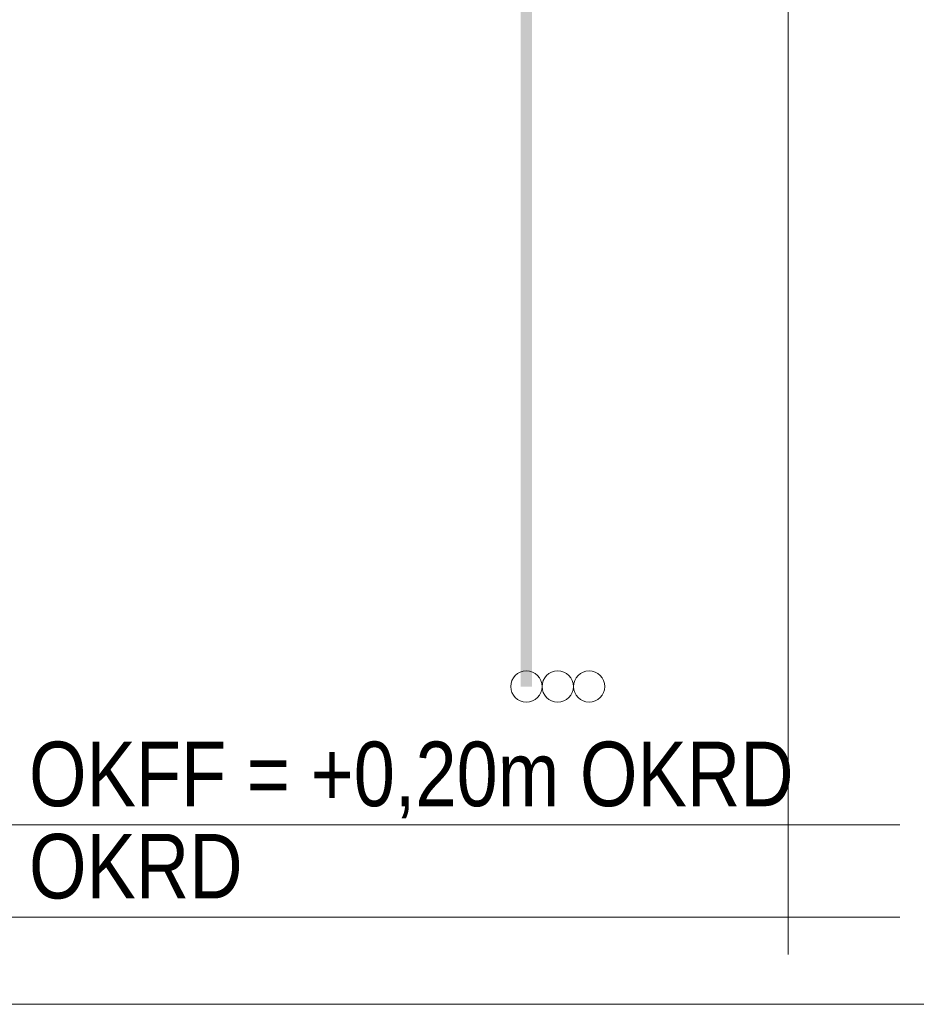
# Model space of a CAD drawing. Extents: x -620 to 3480, y 62 to 1112.
# Tile 129 of 256: x 177 to 196, y 697 to 718. Entities that reach past the tile are written whole.
import ezdxf
from ezdxf.lldxf.tags import DXFTag

# ---------------------------------------------------------------- set-up
doc = ezdxf.new("R2010")
doc.units = 0
doc.layers.get('0').update_dxf_attribs({"lineweight": 13})
doc.layers.add('E_Betonbaudose', color=1, linetype='Continuous', lineweight=13, true_color=0xff0000)
doc.layers.add('E_Detail_Beschriftung', color=7, linetype='Continuous', lineweight=13, true_color=0x009900)
doc.layers.add('E_Detail_Linie_Text_Bem', color=7, linetype='Continuous', lineweight=13)
doc.styles.get("Standard").update_dxf_attribs({"font": 'ARIALN.TTF'})
tags = doc.linetypes.add('fein_strichliert-A06GA2TT8I', pattern=[4, 1, -2, 1]).pattern_tags.tags
tags[8:9] = [DXFTag(74, 4), DXFTag(75, 0), DXFTag(340, '0'), DXFTag(46, 0.0), DXFTag(50, 0.0), DXFTag(44, 0.0), DXFTag(45, 0.0)]
tags[6:7] = [DXFTag(74, 4), DXFTag(75, 0), DXFTag(340, '0'), DXFTag(46, 0.0), DXFTag(50, 0.0), DXFTag(44, 0.0), DXFTag(45, 0.0)]
tags[4:5] = [DXFTag(74, 4), DXFTag(75, 0), DXFTag(340, '0'), DXFTag(46, 0.0), DXFTag(50, 0.0), DXFTag(44, 0.0), DXFTag(45, 0.0)]

# ---------------------------------------------------------------- blocks, each defined once
blk = doc.blocks.new('Referenz-A06GA2TW8I')
at = {"layer": 'E_Betonbaudose', "linetype": 'Continuous', "ltscale": 0.13}
for centre in [(187.927, 703.731), (188.607, 703.731), (189.287, 703.731)]:
    blk.add_circle(centre, 0.34, dxfattribs=at)
at = {"layer": 'E_Detail_Linie_Text_Bem', "linetype": 'fein_strichliert-A06GA2TT8I', "ltscale": 0.65}
for p, q in [((193.604, 697.923), (193.604, 750.802)), ((149.878, 696.841), (209.621, 696.841))]:
    blk.add_line(p, q, dxfattribs=at)
at = {"layer": 'E_Detail_Linie_Text_Bem', "linetype": 'Continuous', "ltscale": 0.13}
for p, q in [((157.894, 700.731), (196.024, 700.731)), ((157.894, 698.731), (196.024, 698.731))]:
    blk.add_line(p, q, dxfattribs=at)
blk.add_solid([(188.052, 737.731), (188.052, 703.731), (187.802, 737.73), (187.802, 703.731)], dxfattribs=at)
at = {"layer": 'E_Detail_Beschriftung', "linetype": 'Continuous', "ltscale": 0.13, "char_height": 1.4, "attachment_point": 1}
for s, insert in [('{\\fArial Narrow;OKFF = +0,20m OKRD}', (177.142, 702.536)), ('{\\fArial Narrow;OKRD}', (177.142, 700.536))]:
    blk.add_mtext(s, dxfattribs=dict(at, insert=insert))

msp = doc.modelspace()

# ---------------------------------------------------------------- block references
at = {"color": 8, "lineweight": 25, "ltscale": 0.25, "true_color": 0x808080}
msp.add_blockref('Referenz-A06GA2TW8I', (0, 0), dxfattribs=at)

doc.saveas('drawing.dxf')
